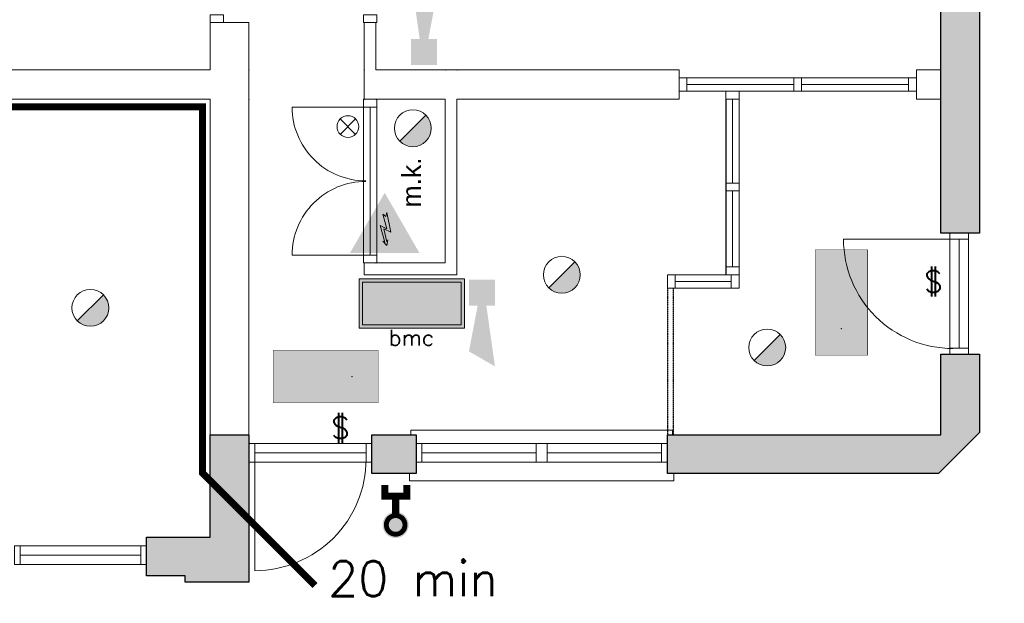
# Model space of a CAD drawing. Header units: millimetres. Extents: x -13022 to 1371524, y -38729 to 632593.
# Tile 43 of 256: x 637969 to 646391, y -11752 to -6760. Entities that reach past the tile are written whole.
import ezdxf

# ---------------------------------------------------------------- set-up
doc = ezdxf.new("R2010")
doc.units = ezdxf.units.MM
doc.header["$LTSCALE"] = 35
doc.set_wipeout_variables(frame=1)
for name, pattern in [('757_02dol04$0$HIDDEN', [0.375, 0.25, -0.125]), ('AI9-LType1', [1.69333, 0.846665, -0.846665]), ('DASHED', [200, 100, -100])]:
    doc.linetypes.add(name, pattern=pattern)
for name, color, linetype in [('A LIJN 7', 7, 'Continuous'), ('LAYER102', 1, 'Continuous'), ('LAYER111', 7, 'Continuous'), ('LAYER28', 7, 'Continuous'), ('LAYER30', 7, 'Continuous'), ('LAYER31', 7, 'Continuous')]:
    doc.layers.add(name, color=color, linetype=linetype)
for name, color, linetype, lineweight in [('A OPMER', 10, 'Continuous', 50), ('Al65----_beveiliging-inst', 92, 'Continuous', 9), ('B95 tekst', 7, 'Continuous', 25), ('brandveiligheid voorzieningen', 10, 'Continuous', 9)]:
    doc.layers.add(name, color=color, linetype=linetype, lineweight=lineweight)
doc.styles.add('Algemeen', font='simplex.shx', dxfattribs={"height": 2.5})
doc.styles.add('Arial', font='simplex.shx')
doc.styles.get("Standard").update_dxf_attribs({"font": 'simplex.shx'})
doc.dimstyles.new('~R----C~', dxfattribs={"dimtxt": 162, "dimasz": 180, "dimexe": 0.18, "dimexo": 0.0625, "dimgap": 16.2, "dimtad": 1, "dimdec": 0, "dimzin": 0, "dimdsep": 46, "dimtxsty": 'Standard', "dimcen": 0.09, "dimse1": 1, "dimse2": 1, "dimclrd": 7, "dimadec": 0, "dimazin": 0, "dimtfac": 1, "dimtdec": 4, "dimtmove": 0, "dimatfit": 3, "dimfxl": 1, "dimtolj": 1, "dimtzin": 0, "dimlwd": 13, "dimarcsym": 0})

# ---------------------------------------------------------------- blocks, each defined once
blk = doc.blocks.new('*D159')
at = {"layer": 'Defpoints', "color": 0, "linetype": 'Continuous', "transparency": 16777216}
for p in [(643563.9, -10640.9), (650942.9, -10640.9), (639928.9, -11570.9)]:
    blk.add_point(p, dxfattribs=at)
at = {"layer": 'LAYER102', "color": 7, "linetype": 'Continuous', "lineweight": 13, "transparency": 16777216}
blk.add_line((650942.9, -11390.9), (650942.9, -10820.9), dxfattribs=at)
at = {"layer": 'LAYER102', "color": 7, "linetype": 'Continuous', "transparency": 16777216}
for points in [[(650912.9, -10820.9), (650972.9, -10820.9), (650942.9, -10640.9)], [(650912.9, -11390.9), (650972.9, -11390.9), (650942.9, -11570.9)]]:
    blk.add_solid(points, dxfattribs=at)
at = {"layer": 'LAYER102', "color": 0, "linetype": 'Continuous', "lineweight": 0, "transparency": 16777216, "insert": (650845.7, -11105.9), "char_height": 162, "attachment_point": 5, "rotation": 90}
blk.add_mtext('\\A1;930', dxfattribs=at)
blk = doc.blocks.new('*D160')
at = {"layer": 'Defpoints', "color": 0, "linetype": 'Continuous', "transparency": 16777216}
for p in [(644377.9, -3480.9), (650942.9, -3480.9), (643563.9, -10640.9)]:
    blk.add_point(p, dxfattribs=at)
at = {"layer": 'LAYER102', "color": 7, "linetype": 'Continuous', "lineweight": 13, "transparency": 16777216}
blk.add_line((650942.9, -10460.9), (650942.9, -3660.9), dxfattribs=at)
at = {"layer": 'LAYER102', "color": 7, "linetype": 'Continuous', "transparency": 16777216}
for points in [[(650912.9, -3660.9), (650972.9, -3660.9), (650942.9, -3480.9)], [(650912.9, -10460.9), (650972.9, -10460.9), (650942.9, -10640.9)]]:
    blk.add_solid(points, dxfattribs=at)
at = {"layer": 'LAYER102', "color": 0, "linetype": 'Continuous', "lineweight": 0, "transparency": 16777216, "insert": (650845.7, -7060.9), "char_height": 162, "attachment_point": 5, "rotation": 90}
blk.add_mtext('\\A1;7160', dxfattribs=at)
blk = doc.blocks.new('Brandmeldcentrale')
at = {"layer": 'Al65----_beveiliging-inst', "true_color": 0x000000}
h = blk.add_hatch(color=18, dxfattribs=at)
h.paths.add_polyline_path([(-3.25, -2.53), (10.25, -2.53), (10.25, 3), (-3.25, 3)], flags=16)
h.paths.add_polyline_path([(-3.53, -2.81), (10.53, -2.81), (10.53, 3.28), (-3.53, 3.28)])
at = {"layer": 'Al65----_beveiliging-inst', "color": 7, "true_color": 0xffffff}
blk.add_lwpolyline([(-4, -3.28), (11, -3.28), (11, 3.75), (-4, 3.75)], close=True, dxfattribs=at)
at = {"layer": 'Al65----_beveiliging-inst', "color": 255}
blk.add_lwpolyline([(-3.53, -2.81), (10.53, -2.81), (10.53, 3.28), (-3.53, 3.28)], close=True, dxfattribs=at)
at = {"layer": 'Al65----_beveiliging-inst', "color": 7, "true_color": 0xffffff}
blk.add_solid([(-4, -3.28), (11, -3.28), (-4, 3.75), (11, 3.75)], dxfattribs=at)
at = {"layer": 'Al65----_beveiliging-inst', "color": 10}
blk.add_solid([(-3.53, -2.81), (10.53, -2.81), (10.53, 3.28)], dxfattribs=at)
at = {"layer": 'Al65----_beveiliging-inst', "color": 2, "style": 'Arial'}
blk.add_text('bmc', height=2.25, dxfattribs=at).set_placement((0.2, -5.79))
blk = doc.blocks.new('Vluchtrichting rechtdoor of naar beneden')
at = {"layer": 'Al65----_beveiliging-inst', "linetype": 'Continuous', "true_color": 0xffffff}
h = blk.add_hatch(color=7, dxfattribs=at)
edge = h.paths.add_edge_path()
edge.add_arc((-2.1449, 5.962), 0.7575, 92.128042, 178.185477)
edge.add_arc((-2.1628, 5.9872), 0.7392, 180.090101, 191.562583)
edge.add_line((-2.887, 5.839), (-4.652, 5.839))
edge.add_line((-4.652, 5.839), (-5.698, 4.787))
edge.add_line((-5.698, 4.787), (-5.285, 4.372))
edge.add_line((-5.285, 4.372), (-4.41, 5.253))
edge.add_line((-4.41, 5.253), (-3.544, 5.253))
edge.add_line((-3.544, 5.253), (-5.527, 3.346))
edge.add_line((-5.527, 3.346), (-6.694, 3.346))
edge.add_line((-6.694, 3.346), (-6.694, 2.613))
edge.add_line((-6.694, 2.613), (-4.496, 2.613))
edge.add_line((-4.496, 2.613), (-4.136, 2.974))
edge.add_line((-4.136, 2.974), (-3.193, 2.026))
edge.add_line((-3.193, 2.026), (-3.193, 0.852))
edge.add_line((-3.193, 0.852), (-2.464, 0.852))
edge.add_line((-2.464, 0.852), (-2.464, 2.33))
edge.add_line((-2.464, 2.33), (-3.621, 3.493))
edge.add_line((-3.621, 3.493), (-3.192, 3.923))
edge.add_line((-3.192, 3.923), (-2.428, 3.154))
edge.add_line((-2.428, 3.154), (-2.033, 3.552))
edge.add_line((-2.033, 3.552), (-2.797, 4.321))
edge.add_line((-2.797, 4.321), (-2.317, 4.803))
edge.add_line((-2.317, 4.803), (-2.317, 5.267))
edge.add_line((-2.317, 5.267), (-2.173, 5.253))
edge.add_arc((-2.2013, 6.0112), 0.7587, 272.13837, 358.096609)
edge.add_arc((-2.2036, 5.9585), 0.7611, 2.072152, 87.692869)
for points in [[(1.1805, 2.889), (1.1805, 5.804), (0.5775, 5.804), (0.5775, 2.889), (-0.571, 2.889), (0.879, 1.421), (2.334, 2.889)], [(3.808, 1.106), (6.433, 1.106), (6.433, 6.344), (3.808, 6.344)]]:
    blk.add_hatch(color=7, dxfattribs=at).paths.add_polyline_path(points)
at = {"layer": 'Al65----_beveiliging-inst', "color": 7, "true_color": 0xffffff, "const_width": 0.05}
blk.add_lwpolyline([(-7.5, 0), (7.5, 0), (7.5, 7.5), (-7.5, 7.5)], close=True, dxfattribs=at)
at = {"layer": 'Al65----_beveiliging-inst', "color": 255}
blk.add_point((3.75, 3.75), dxfattribs=at)
at = {"layer": 'Al65----_beveiliging-inst', "color": 7, "true_color": 0xffffff}
blk.add_solid([(-7.5, 0), (7.5, 0), (-7.5, 7.5), (7.5, 7.5)], dxfattribs=at)
at = {"layer": 'Al65----_beveiliging-inst', "color": 92}
blk.add_solid([(-7.25, 0.25), (7.25, 0.25), (-7.25, 7.25), (7.25, 7.25)], dxfattribs=at)
blk = doc.blocks.new('Panieksluiting')
at = {"layer": 'brandveiligheid voorzieningen', "lineweight": 0, "style": 'Algemeen'}
blk.add_text('$', height=3.09, dxfattribs=at).set_placement((158.43, -91.61))
blk = doc.blocks.new('Droge blusleiding')
at = {"layer": 'Al65----_beveiliging-inst', "true_color": 0xffffff}
h = blk.add_hatch(color=7, dxfattribs=at)
edge = h.paths.add_edge_path()
edge.add_arc((0, 0), 1.87, 180, 360)
edge.add_arc((0, 0), 1.87, 0, 180)
at = {"layer": 'Al65----_beveiliging-inst', "color": 10, "const_width": 0.7}
blk.add_lwpolyline([(-1.33, 0, 1), (1.33, 0, 1)], format="xyb", close=True, dxfattribs=at)
at = {"layer": 'Al65----_beveiliging-inst', "color": 7, "true_color": 0xffffff, "const_width": 1, "elevation": 1}
for points in [[(5.71, 1.55), (4.11, 1.55), (4.11, -1.57), (5.71, -1.57)], [(1.33, 0), (4.11, 0)]]:
    blk.add_lwpolyline(points, dxfattribs=at)
at = {"layer": 'Al65----_beveiliging-inst', "color": 10, "linetype": 'Continuous', "const_width": 0.7, "elevation": 1}
for points in [[(5.71, 1.55), (4.11, 1.55), (4.11, -1.57), (5.71, -1.57)], [(1.33, 0), (4.11, 0)]]:
    blk.add_lwpolyline(points, dxfattribs=at)
blk = doc.blocks.new('Elektrische spanning')
at = {"layer": 'Al65----_beveiliging-inst'}
blk.add_hatch(color=50, dxfattribs=at).paths.add_polyline_path([(-4.38, 1.05), (4.38, 1.05), (0, 8.64)])
at = {"layer": 'brandveiligheid voorzieningen'}
h = blk.add_hatch(color=256, dxfattribs=at)
h.paths.add_polyline_path([(0, 10.74), (-6.2, 0), (6.2, 0)])
h.paths.add_polyline_path([(4.38, 1.05), (-4.38, 1.05), (0, 8.64)], flags=16)
blk.add_hatch(color=256, dxfattribs=at).paths.add_polyline_path([(0.39, 7.21), (0.22, 6.52), (-0.31, 6.91), (0.39, 4.34), (-0.84, 4.9), (0.02, 1.93), (-0.31, 2.1), (0.35, 1.35), (0.55, 2.33), (0.35, 2.02), (-0.17, 4.3), (1.1, 3.72)])
blk.add_lwpolyline([(0.39, 7.21), (0.22, 6.52), (-0.31, 6.91), (0.39, 4.34), (-0.84, 4.9), (0.02, 1.93), (-0.31, 2.1), (0.35, 1.35), (0.55, 2.33), (0.35, 2.02), (-0.17, 4.3), (1.1, 3.72), (0.39, 7.21)], close=True, dxfattribs=at)
blk = doc.blocks.new('Brandmelder')
at = {"layer": 'brandveiligheid voorzieningen'}
blk.add_hatch(color=256, dxfattribs=at).paths.add_polyline_path([(76.62, -89.8, 0.198912), (75.85, -87.94), (72.13, -91.66, 0.668179)])
blk.add_line((72.13, -91.66), (75.85, -87.94), dxfattribs=at)
blk.add_circle((73.99, -89.8), 2.63, dxfattribs=at)
blk = doc.blocks.new('Signaalgever (akoestisch)')
at = {"layer": 'Al65----_beveiliging-inst', "color": 10, "linetype": 'Continuous'}
for points in [[(3.71, 0), (3.71, 3.71), (0, 0), (0, 3.71)], [(10.23, 0), (12.38, 3.71), (3.71, 1.24), (3.71, 2.48)]]:
    blk.add_solid(points, dxfattribs=at)
blk = doc.blocks.new('Nevenindicator')
at = {"layer": 'Al65----_beveiliging-inst', "color": 92, "ltscale": 0.7}
for p, q in [((159.19, -81.94), (161.37, -79.75)), ((159.19, -79.75), (161.37, -81.94))]:
    blk.add_line(p, q, dxfattribs=at)
blk.add_circle((160.28, -80.84), 1.55, dxfattribs=at)

msp = doc.modelspace()

# ---------------------------------------------------------------- hatches: boundary and pattern name
at = {"layer": 'LAYER111', "linetype": 'Continuous', "lineweight": 5}
for points in [[(645848.891, -9620.945), (646178.891, -9620.945), (646178.891, -10290.945), (645848.891, -10290.945)], [(641358.891, -10310.945), (641358.891, -10640.945), (640981.891, -10640.945), (640981.891, -10310.945)], [(645828.891, -10310.945), (645828.891, -10640.945), (643508.891, -10640.945), (643508.891, -10310.945)], [(645848.891, -10290.945), (646178.891, -10290.945), (645828.891, -10640.945), (645828.891, -10310.945), (645848.891, -10310.945)], [(639053.891, -11515.938), (639053.891, -11185.938), (639383.891, -11185.938), (639383.891, -11515.938)], [(639383.891, -11570.945), (639383.891, -11185.938), (639928.891, -11185.938), (639928.891, -11570.945)]]:
    msp.add_hatch(color=254, dxfattribs=at).paths.add_polyline_path(points, flags=0)

# ---------------------------------------------------------------- linework, layer by layer
at = {"layer": 'A LIJN 7', "ltscale": 0.1}
msp.add_line((644008.891, -7439.945), (644008.891, -8940.945), dxfattribs=at)
at = {"layer": 'A LIJN 7', "linetype": '757_02dol04$0$HIDDEN', "ltscale": 0.1}
for p, q in [((643508.891, -9054.945), (643508.891, -10310.945)), ((643558.891, -9054.945), (643558.891, -10310.945))]:
    msp.add_line(p, q, dxfattribs=at)
at = {"layer": 'LAYER102', "color": 7, "linetype": 'Continuous', "lineweight": 18}
for points in [[(644115.891, -7371.945), (644015.891, -7371.945)], [(644015.891, -8940.945), (644065.891, -8940.945), (644115.891, -8940.945)], [(644122.891, -8947.945), (644122.891, -8997.945), (644122.891, -9047.945)]]:
    msp.add_lwpolyline(points, dxfattribs=at)
at = {"layer": 'LAYER102', "color": 7, "linetype": 'DASHED', "lineweight": 18}
for points in [[(644115.891, -7371.945), (644015.891, -7371.945)], [(644015.891, -8940.945), (644065.891, -8940.945), (644115.891, -8940.945)], [(644122.891, -8947.945), (644122.891, -8997.945), (644122.891, -9047.945)]]:
    msp.add_lwpolyline(points, dxfattribs=at)
at = {"layer": 'LAYER28', "color": 7, "linetype": 'Continuous', "lineweight": 25}
for points in [[(645848.891, -10290.945), (645848.891, -9620.945)], [(645848.891, -9620.945), (646178.891, -9620.945)], [(646178.891, -9620.945), (646178.891, -10290.945)], [(643508.891, -10310.945), (645828.891, -10310.945)], [(643508.891, -10640.945), (643508.891, -10310.945)], [(646178.891, -10290.945), (645828.891, -10640.945)], [(645828.891, -10310.945), (645848.891, -10310.945), (645848.891, -10290.945)], [(639928.891, -10640.945), (639928.891, -11185.938)], [(645828.891, -10640.945), (643508.891, -10640.945)], [(639053.891, -11185.938), (639383.891, -11185.938)], [(639053.891, -11515.938), (639053.891, -11185.938)], [(639928.891, -11185.938), (639928.891, -11570.945), (639383.891, -11570.945), (639383.891, -11516.797)], [(639383.891, -11185.938), (639598.891, -11185.938)], [(639383.891, -11515.938), (639053.891, -11515.938)]]:
    msp.add_lwpolyline(points, dxfattribs=at)
at = {"layer": 'LAYER28', "color": 7, "linetype": 'Continuous', "lineweight": 18}
for points in [[(643553.891, -10310.945), (643553.891, -10270.953), (641313.891, -10270.953), (641313.891, -10310.945)], [(641303.891, -10640.945), (641303.891, -10705.945), (643563.891, -10705.945), (643563.891, -10640.945)]]:
    msp.add_lwpolyline(points, dxfattribs=at)
at = {"layer": 'LAYER28', "color": 7, "linetype": 'DASHED', "lineweight": 18}
for points in [[(643553.891, -10310.945), (643553.891, -10270.953), (641313.891, -10270.953), (641313.891, -10310.945)], [(641303.891, -10640.945), (641303.891, -10705.945), (643563.891, -10705.945), (643563.891, -10640.945)]]:
    msp.add_lwpolyline(points, dxfattribs=at)
at = {"layer": 'LAYER28', "color": 7, "linetype": 'Continuous', "lineweight": 25}
msp.add_lwpolyline([(641358.891, -10310.945), (641358.891, -10640.945), (640981.891, -10640.945), (640981.891, -10310.945)], close=True, dxfattribs=at)
at = {"layer": 'LAYER28', "color": 7, "linetype": 'Continuous', "lineweight": 0}
msp.add_point((639928.891, -10640.945), dxfattribs=at)
at = {"layer": 'LAYER30', "color": 7, "linetype": 'Continuous', "lineweight": 18}
for points in [[(643675.891, -7257.945), (644590.391, -7257.945)], [(643675.891, -7314.945), (644590.391, -7314.945)], [(645571.891, -7257.945), (644657.391, -7257.945)], [(645571.891, -7314.945), (644657.391, -7314.945)], [(643675.891, -7371.945), (644590.391, -7371.945)], [(645571.891, -7371.945), (644657.391, -7371.945)], [(644008.891, -8156.945), (644008.891, -7438.945)], [(644065.891, -8156.945), (644065.891, -7438.945)], [(644122.891, -8156.945), (644122.891, -7438.945)], [(640908.891, -8773.945), (640908.891, -7506.945)], [(640965.891, -8773.945), (640965.891, -7506.945)], [(641022.891, -8773.945), (641022.891, -7506.945)], [(644008.891, -8873.945), (644008.891, -8222.945)], [(644065.891, -8873.945), (644065.891, -8222.945)], [(644122.891, -8873.945), (644122.891, -8222.945)], [(645923.891, -9570.945), (645923.891, -8636.945)], [(646003.891, -9570.945), (646003.891, -8636.945)], [(646083.891, -9570.945), (646083.891, -8636.945)], [(644055.891, -8940.945), (643574.891, -8940.945)], [(644055.891, -8997.945), (643574.891, -8997.945)], [(644055.891, -9054.945), (643574.891, -9054.945)], [(639978.891, -10385.945), (640931.891, -10385.945)], [(641408.891, -10385.946), (642386.391, -10385.956)], [(642481.391, -10385.957), (643458.891, -10385.966)], [(639978.891, -10465.945), (640931.891, -10465.945)], [(641408.891, -10465.946), (642386.391, -10465.956)], [(642481.391, -10465.957), (643458.891, -10465.966)], [(639978.891, -10545.945), (640931.891, -10545.945)], [(641408.891, -10545.946), (642386.391, -10545.956)], [(642481.391, -10545.957), (643458.891, -10545.966)], [(637972.891, -11260.938), (639003.891, -11260.938)], [(637972.891, -11340.938), (639003.891, -11340.938)], [(637972.891, -11420.938), (639003.891, -11420.938)]]:
    msp.add_lwpolyline(points, dxfattribs=at)
for points in [[(644590.391, -7257.945), (644657.391, -7257.945), (644657.391, -7371.945), (644590.391, -7371.945)], [(644657.391, -7371.945), (644590.391, -7371.945), (644590.391, -7257.945), (644657.391, -7257.945)], [(644008.891, -7438.945), (644008.891, -7371.945), (644122.891, -7371.945), (644122.891, -7438.945)], [(644008.891, -8223.945), (644008.891, -8156.945), (644122.891, -8156.945), (644122.891, -8223.945)], [(645923.891, -8636.945), (645923.891, -8586.945), (646083.891, -8586.945), (646083.891, -8636.945)], [(644008.891, -8940.945), (644008.891, -8873.945), (644122.891, -8873.945), (644122.891, -8940.945)], [(643575.891, -8940.945), (643508.891, -8940.945), (643508.891, -9054.945), (643575.891, -9054.945)], [(644122.891, -8940.945), (644055.891, -8940.945), (644055.891, -9054.945), (644122.891, -9054.945)], [(645923.891, -9620.945), (645923.891, -9570.945), (646083.891, -9570.945), (646083.891, -9620.945)], [(639928.891, -10385.945), (639978.891, -10385.945), (639978.891, -10545.945), (639928.891, -10545.945)], [(640931.891, -10385.945), (640981.891, -10385.945), (640981.891, -10545.945), (640931.891, -10545.945)], [(641358.891, -10385.945), (641408.891, -10385.946), (641408.891, -10545.946), (641358.891, -10545.945)], [(642386.391, -10385.956), (642481.391, -10385.957), (642481.391, -10545.957), (642386.391, -10545.956)], [(643458.891, -10385.966), (643508.891, -10385.967), (643508.891, -10545.967), (643458.891, -10545.966)], [(637922.891, -11260.938), (637972.891, -11260.938), (637972.891, -11420.938), (637922.891, -11420.938)], [(639003.891, -11260.938), (639053.891, -11260.938), (639053.891, -11420.938), (639003.891, -11420.938)]]:
    msp.add_lwpolyline(points, close=True, dxfattribs=at)
at = {"layer": 'LAYER31', "color": 7, "linetype": 'Continuous', "lineweight": 18}
for points in [[(640929.906, -7506.945), (640298.688, -7506.945, 0.41421361), (640929.906, -8138.164)], [(640929.906, -8773.945), (640298.688, -8773.945, -0.41421361), (640929.906, -8142.726)], [(645950.563, -8636.945), (645015.156, -8636.945, 0.41421361), (645950.563, -9572.36)], [(639978.891, -10520.266), (639978.891, -11473.266, 0.41421361), (640931.891, -10520.266)]]:
    msp.add_lwpolyline(points, format="xyb", dxfattribs=at)

# ---------------------------------------------------------------- block references
at = {"ltscale": 0.1, "xscale": 60, "yscale": 60, "zscale": 60}
for p, rotation in [((641538.879, -7146.083), 89.99999999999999), ((641811.59, -8983.179), 270)]:
    msp.add_blockref('Signaalgever (akoestisch)', p, dxfattribs=dict(at, rotation=rotation))
at = {"ltscale": 0.1, "xscale": 48, "yscale": 48, "zscale": 48}
msp.add_blockref('Elektrische spanning', (641091.122, -8756.06), dxfattribs=at)
at = {"layer": 'A OPMER', "ltscale": 0.1, "xscale": 60, "yscale": 60, "zscale": 60, "rotation": 270}
msp.add_blockref('Vluchtrichting rechtdoor of naar beneden', (644772.116, -9178.413), dxfattribs=at)
at = {"layer": 'A OPMER', "ltscale": 0.1, "xscale": 60, "yscale": 60, "zscale": 60}
msp.add_blockref('Vluchtrichting rechtdoor of naar beneden', (640585.8, -10037.598), dxfattribs=at)
at = {"layer": 'Al65----_beveiliging-inst', "xscale": 60, "yscale": 60, "zscale": 60}
for name, p in [('Brandmelder', (636892.385, -2300.495)), ('Nevenindicator', (631159.624, -2824.022)), ('Brandmelder', (638166.295, -3553.792)), ('Panieksluiting', (636198.684, -3596.055)), ('Brandmelder', (634133.751, -3836.825)), ('Brandmelder', (639923.605, -4176.146)), ('Panieksluiting', (631126.75, -4847.164))]:
    msp.add_blockref(name, p, dxfattribs=at)
at = {"layer": 'Al65----_beveiliging-inst', "xscale": 60, "yscale": 60, "zscale": 60, "rotation": 90}
msp.add_blockref('Droge blusleiding', (641184.75, -11081.77), dxfattribs=at)

# ---------------------------------------------------------------- texts
at = {"layer": 'B95 tekst', "style": 'Algemeen'}
msp.add_text('20 min', height=300, dxfattribs=at).set_placement((640607.224, -11691.519))
at = {"layer": 'LAYER102', "color": 7, "linetype": 'Continuous', "lineweight": 0, "insert": (641400.885, -8365.634), "char_height": 162, "attachment_point": 7, "rotation": 90, "line_spacing_factor": 1.333333}
msp.add_mtext('{\\fArial|b0|i0|c0|p34;m.k.}', dxfattribs=at)
at = {"layer": 'LAYER102', "color": 7, "linetype": 'Continuous', "lineweight": 0, "insert": (690995.445, -12196.123), "char_height": 162, "attachment_point": 7, "line_spacing_factor": 1.333333}
msp.add_mtext('\\pi-560.37;{\\fArial|b0|i0|c0|p34;lift machine \\P\\pi-302.34;ruimte \\P\\pi-335.22;3,5 m2}', dxfattribs=at)

# ---------------------------------------------------------------- dimensions: what is measured, and where the dimension line sits
at = {"layer": 'LAYER102', "color": 7, "linetype": 'Continuous', "lineweight": 0}
dim = msp.add_linear_dim(base=(650942.891, -10640.945), p1=(639928.891, -11570.945), p2=(643563.891, -10640.945), angle=90, dimstyle='~R----C~', dxfattribs=at)
dim.commit()
dim.dimension.update_dxf_attribs({"geometry": '*D159', "text_midpoint": (650845.691, -11105.945)})

# ---------------------------------------------------------------- wipeouts: each hides what was drawn before it
at = {"linetype": 'Continuous', "lineweight": 0}
for points in [[(641015.891, -7189.945), (640965.891, -7314.945), (640915.891, -7189.945), (640915.891, -6784.758), (640965.891, -6784.758), (641015.891, -6784.758)], [(637482.891, -7439.945), (637427.891, -7314.945), (637482.891, -7189.945), (639598.891, -7189.945), (639763.891, -7314.945), (639598.891, -7439.945)], [(641708.891, -7439.945), (641658.891, -7314.945), (641708.891, -7189.945), (643608.891, -7189.945), (643608.891, -7314.945), (643608.891, -7439.945)], [(645638.891, -7439.945), (645638.891, -7189.945), (645848.891, -7189.945), (645848.891, -7439.945)], [(640915.891, -8940.945), (641015.891, -8840.945), (641608.891, -8840.945), (641708.891, -8940.945)]]:
    msp.add_wipeout(points, dxfattribs=at).dxf.layer = 'LAYER111'

# ---------------------------------------------------------------- next in the draw order: hatches: boundary and pattern name
at = {"layer": 'LAYER111', "linetype": 'Continuous', "lineweight": 5}
msp.add_hatch(color=254, dxfattribs=at).paths.add_polyline_path([(645848.891, -6432.945), (646178.891, -6432.945), (646178.891, -8586.945), (645848.891, -8586.945)], flags=0)

# ---------------------------------------------------------------- next in the draw order: linework, layer by layer
at = {"layer": 'LAYER102', "color": 7, "linetype": 'Continuous', "lineweight": 18}
for points in [[(640915.891, -7189.945), (640915.891, -6784.758)], [(640915.891, -6784.758), (640965.891, -6784.758), (641015.891, -6784.758)], [(641015.891, -6784.758), (641015.891, -7189.945)], [(637482.891, -7189.945), (639598.891, -7189.945)], [(641708.891, -7189.945), (643608.891, -7189.945)], [(643608.891, -7189.945), (643608.891, -7314.945), (643608.891, -7439.945)], [(639598.891, -7439.945), (637482.891, -7439.945)], [(643608.891, -7439.945), (641708.891, -7439.945)], [(641015.891, -8840.945), (641608.891, -8840.945)], [(641708.891, -8940.945), (640915.891, -8940.945)]]:
    msp.add_lwpolyline(points, dxfattribs=at)
at = {"layer": 'LAYER102', "color": 7, "linetype": 'DASHED', "lineweight": 18}
for points in [[(640915.891, -6784.758), (640965.891, -6784.758), (641015.891, -6784.758)], [(643608.891, -7189.945), (643608.891, -7314.945), (643608.891, -7439.945)]]:
    msp.add_lwpolyline(points, dxfattribs=at)
at = {"layer": 'LAYER102', "color": 7, "linetype": 'Continuous', "lineweight": 18}
msp.add_lwpolyline([(645638.891, -7439.945), (645638.891, -7189.945), (645848.891, -7189.945), (645848.891, -7439.945)], close=True, dxfattribs=at)
at = {"layer": 'LAYER102', "color": 7, "linetype": 'DASHED', "lineweight": 18}
msp.add_lwpolyline([(645638.891, -7439.945), (645638.891, -7189.945), (645848.891, -7189.945), (645848.891, -7439.945)], close=True, dxfattribs=at)
at = {"layer": 'LAYER28', "color": 7, "linetype": 'Continuous', "lineweight": 25}
msp.add_lwpolyline([(645848.891, -6432.945), (646178.891, -6432.945), (646178.891, -8586.945), (645848.891, -8586.945)], close=True, dxfattribs=at)
at = {"layer": 'LAYER30', "color": 7, "linetype": 'Continuous', "lineweight": 18}
for points in [[(640908.891, -6784.758), (640908.891, -6717.758), (641022.891, -6717.758), (641022.891, -6784.758)], [(643608.891, -7257.945), (643675.891, -7257.945), (643675.891, -7371.945), (643608.891, -7371.945)], [(645638.891, -7371.945), (645571.891, -7371.945), (645571.891, -7257.945), (645638.891, -7257.945)]]:
    msp.add_lwpolyline(points, close=True, dxfattribs=at)

# ---------------------------------------------------------------- next in the draw order: dimensions: what is measured, and where the dimension line sits
at = {"layer": 'LAYER102', "color": 7, "linetype": 'Continuous', "lineweight": 0}
dim = msp.add_linear_dim(base=(650942.891, -3480.947), p1=(643563.891, -10640.945), p2=(644377.891, -3480.947), angle=90, dimstyle='~R----C~', dxfattribs=at)
dim.commit()
dim.dimension.update_dxf_attribs({"geometry": '*D160', "text_midpoint": (650845.691, -7060.946)})

# ---------------------------------------------------------------- next in the draw order: wipeouts: each hides what was drawn before it
at = {"linetype": 'Continuous', "lineweight": 0}
for points in [[(639598.891, -6784.758), (639763.891, -6784.758), (639928.891, -6784.758), (639928.891, -7189.945), (639763.891, -7314.945), (639598.891, -7189.945)], [(641708.891, -8940.945), (641658.891, -8890.945), (641608.891, -8840.945), (641608.891, -7439.945), (641658.891, -7314.945), (641708.891, -7439.945)], [(640915.891, -8840.945), (641015.891, -8840.945), (641015.891, -8840.945), (640915.891, -8940.945)]]:
    msp.add_wipeout(points, dxfattribs=at).dxf.layer = 'LAYER111'

# ---------------------------------------------------------------- next in the draw order: linework, layer by layer
at = {"layer": 'LAYER102', "color": 7, "linetype": 'Continuous', "lineweight": 18}
for points in [[(639598.891, -7189.945), (639598.891, -6784.758)], [(639598.891, -6784.758), (639763.891, -6784.758), (639928.891, -6784.758)], [(639928.891, -6784.758), (639928.891, -7189.945)], [(641608.891, -8840.945), (641608.891, -7439.945)], [(641708.891, -7439.945), (641708.891, -8940.945)], [(640915.891, -8940.945), (640915.891, -8840.945)], [(640915.891, -8840.945), (641015.891, -8840.945)]]:
    msp.add_lwpolyline(points, dxfattribs=at)
at = {"layer": 'LAYER102', "color": 7, "linetype": 'DASHED', "lineweight": 18}
for points in [[(639598.891, -7189.945), (639598.891, -6784.758)], [(639598.891, -6784.758), (639763.891, -6784.758), (639928.891, -6784.758)], [(637482.891, -7189.945), (639598.891, -7189.945)], [(643608.891, -7439.945), (641708.891, -7439.945)], [(641708.891, -7439.945), (641708.891, -8940.945)], [(640915.891, -8940.945), (640915.891, -8840.945)], [(640915.891, -8840.945), (641015.891, -8840.945)], [(641015.891, -8840.945), (641608.891, -8840.945)], [(641708.891, -8940.945), (640915.891, -8940.945)]]:
    msp.add_lwpolyline(points, dxfattribs=at)
at = {"layer": 'LAYER102', "color": 7, "linetype": 'Continuous', "lineweight": 0}
msp.add_point((641015.891, -8840.945), dxfattribs=at)
msp.add_point((641015.891, -8840.945), dxfattribs=at)
at = {"layer": 'LAYER30', "color": 7, "linetype": 'Continuous', "lineweight": 18}
for points in [[(639598.891, -6784.758), (639598.891, -6717.758), (639712.891, -6717.758), (639712.891, -6784.758)], [(640908.891, -8840.945), (640908.891, -8773.945), (641022.891, -8773.945), (641022.891, -8840.945)]]:
    msp.add_lwpolyline(points, close=True, dxfattribs=at)

# ---------------------------------------------------------------- next in the draw order: block references
at = {"layer": 'Al65----_beveiliging-inst', "xscale": 60, "yscale": 60, "zscale": 60}
msp.add_blockref('Brandmeldcentrale', (641113.9, -9200.444), dxfattribs=at)

# ---------------------------------------------------------------- next in the draw order: wipeouts: each hides what was drawn before it
at = {"linetype": 'Continuous', "lineweight": 0}
msp.add_wipeout([(641708.891, -7189.945), (641658.891, -7314.945), (641608.891, -7189.945), (641608.891, -7189.945), (641658.891, -7189.945)], dxfattribs=at).dxf.layer = 'LAYER111'

# ---------------------------------------------------------------- next in the draw order: linework, layer by layer
at = {"layer": 'LAYER102', "color": 7, "linetype": 'Continuous', "lineweight": 18}
msp.add_lwpolyline([(641608.891, -7189.945), (641658.891, -7189.945), (641708.891, -7189.945)], dxfattribs=at)
at = {"layer": 'LAYER102', "color": 7, "linetype": 'DASHED', "lineweight": 18}
msp.add_lwpolyline([(641708.891, -7189.945), (643608.891, -7189.945)], dxfattribs=at)
at = {"layer": 'LAYER102', "color": 7, "linetype": 'Continuous', "lineweight": 0}
for p in [(641608.891, -7189.945), (641708.891, -7189.945), (641708.891, -7189.945)]:
    msp.add_point(p, dxfattribs=at)

# ---------------------------------------------------------------- next in the draw order: wipeouts: each hides what was drawn before it
at = {"linetype": 'Continuous', "lineweight": 0}
msp.add_wipeout([(639928.891, -7439.945), (639763.891, -7314.945), (639928.891, -7189.945), (639928.891, -7189.945), (639928.891, -7314.945)], dxfattribs=at).dxf.layer = 'LAYER111'

# ---------------------------------------------------------------- next in the draw order: linework, layer by layer
at = {"layer": 'LAYER102', "color": 7, "linetype": 'DASHED', "lineweight": 18}
msp.add_lwpolyline([(639928.891, -6784.758), (639928.891, -7189.945)], dxfattribs=at)
at = {"layer": 'LAYER102', "color": 7, "linetype": 'Continuous', "lineweight": 18}
msp.add_lwpolyline([(639928.891, -7189.945), (639928.891, -7314.945), (639928.891, -7439.945)], dxfattribs=at)
at = {"layer": 'LAYER102', "color": 7, "linetype": 'Continuous', "lineweight": 0}
for p in [(639928.891, -7189.945), (639928.891, -7189.945), (639928.891, -7439.945)]:
    msp.add_point(p, dxfattribs=at)

# ---------------------------------------------------------------- next in the draw order: wipeouts: each hides what was drawn before it
at = {"linetype": 'Continuous', "lineweight": 0}
msp.add_wipeout([(641608.891, -7189.945), (641658.891, -7314.945), (641608.891, -7439.945), (641015.891, -7439.945), (640965.891, -7314.945), (641015.891, -7189.945)], dxfattribs=at).dxf.layer = 'LAYER111'

# ---------------------------------------------------------------- next in the draw order: linework, layer by layer
at = {"layer": 'LAYER102', "color": 7, "linetype": 'DASHED', "lineweight": 18}
for points in [[(641015.891, -6784.758), (641015.891, -7189.945)], [(641015.891, -7189.945), (641608.891, -7189.945)], [(641608.891, -7189.945), (641658.891, -7189.945), (641708.891, -7189.945)], [(641608.891, -8840.945), (641608.891, -7439.945)]]:
    msp.add_lwpolyline(points, dxfattribs=at)
at = {"layer": 'LAYER102', "color": 7, "linetype": 'Continuous', "lineweight": 18}
for points in [[(641015.891, -7189.945), (641608.891, -7189.945)], [(641608.891, -7439.945), (641015.891, -7439.945)]]:
    msp.add_lwpolyline(points, dxfattribs=at)
at = {"layer": 'LAYER102', "color": 7, "linetype": 'Continuous', "lineweight": 0}
msp.add_point((641608.891, -7189.945), dxfattribs=at)

# ---------------------------------------------------------------- next in the draw order: wipeouts: each hides what was drawn before it
at = {"linetype": 'Continuous', "lineweight": 0}
msp.add_wipeout([(639598.891, -7439.945), (639763.891, -7314.945), (639928.891, -7439.945), (639928.891, -10310.945), (639763.891, -10310.945), (639598.891, -10310.945)], dxfattribs=at).dxf.layer = 'LAYER111'

# ---------------------------------------------------------------- next in the draw order: hatches: boundary and pattern name
at = {"layer": 'LAYER111', "linetype": 'Continuous', "lineweight": 5}
for points in [[(639928.891, -10310.945), (639928.891, -10640.945), (639598.891, -10310.945)], [(639598.891, -10310.945), (639928.891, -10640.945), (639928.891, -11185.938), (639598.891, -11185.938)]]:
    msp.add_hatch(color=254, dxfattribs=at).paths.add_polyline_path(points, flags=0)

# ---------------------------------------------------------------- next in the draw order: linework, layer by layer
at = {"layer": 'Al65----_beveiliging-inst', "color": 130, "linetype": 'AI9-LType1', "lineweight": 0, "ltscale": 0.1, "const_width": 60, "flags": 128}
msp.add_lwpolyline([(634987.999, -1078.612), (634987.999, -5309.274), (637284.917, -5309.274), (637284.917, -7504.561), (639531.518, -7504.561), (639531.518, -10637.631), (640494.957, -11601.07)], dxfattribs=at)
at = {"layer": 'LAYER102', "color": 7, "linetype": 'DASHED', "lineweight": 18}
for points in [[(639928.891, -7189.945), (639928.891, -7314.945), (639928.891, -7439.945)], [(639598.891, -7439.945), (637482.891, -7439.945)], [(639598.891, -10310.945), (639598.891, -7439.945)], [(639928.891, -7439.945), (639928.891, -10310.945)], [(639928.891, -10310.945), (639763.891, -10310.945), (639598.891, -10310.945)]]:
    msp.add_lwpolyline(points, dxfattribs=at)
at = {"layer": 'LAYER102', "color": 7, "linetype": 'Continuous', "lineweight": 18}
for points in [[(639598.891, -10310.945), (639598.891, -7439.945)], [(639928.891, -7439.945), (639928.891, -10310.945)], [(639928.891, -10310.945), (639763.891, -10310.945), (639598.891, -10310.945)]]:
    msp.add_lwpolyline(points, dxfattribs=at)
at = {"layer": 'LAYER102', "color": 7, "linetype": 'Continuous', "lineweight": 0}
msp.add_point((639928.891, -7439.945), dxfattribs=at)
at = {"layer": 'LAYER28', "color": 7, "linetype": 'Continuous', "lineweight": 25}
for points in [[(639598.891, -10310.945), (639928.891, -10310.945)], [(639598.891, -11185.938), (639598.891, -10310.945)], [(639928.891, -10310.945), (639928.891, -10640.945)]]:
    msp.add_lwpolyline(points, dxfattribs=at)

# ---------------------------------------------------------------- next in the draw order: texts
at = {"layer": 'LAYER102', "color": 7, "linetype": 'Continuous', "lineweight": 0, "char_height": 162, "attachment_point": 7, "line_spacing_factor": 1.333333}
for s, insert in [('\\pi-742.15;{\\fArial|b0|i0|c0|p34;verkeersruimte\\P\\pi-399.59;25,1 m2}', (712957.672, -8080.911)), ('\\pi-556.84;{\\fArial|b1|i0|c0|p34;\\H1.2346x;museum\\fArial|b0|i0|c0|p34;\\H0.81x;\\P\\pi-925.11;bijeenkomstfunctie \\P\\pi-398.21;94,0 m2}', (728057.667, -10092.935)), ('\\pi-435.69;{\\fArial|b1|i0|c0|p34;\\H1.2346x;opslag\\fArial|b0|i0|c0|p34;\\H0.81x;\\P\\pi-545.13;o.g. functie \\P\\pi-399.6;24,7 m2}', (712613.134, -11143.956))]:
    msp.add_mtext(s, dxfattribs=dict(at, insert=insert))

# ---------------------------------------------------------------- next in the draw order: wipeouts: each hides what was drawn before it
at = {"linetype": 'Continuous', "lineweight": 0}
msp.add_wipeout([(640915.891, -7439.945), (640965.891, -7314.945), (641015.891, -7439.945), (641015.891, -7439.945), (640965.891, -7439.945)], dxfattribs=at).dxf.layer = 'LAYER111'

# ---------------------------------------------------------------- next in the draw order: linework, layer by layer
at = {"layer": 'LAYER102', "color": 7, "linetype": 'Continuous', "lineweight": 18}
msp.add_lwpolyline([(641015.891, -7439.945), (640965.891, -7439.945), (640915.891, -7439.945)], dxfattribs=at)
at = {"layer": 'LAYER102', "color": 7, "linetype": 'DASHED', "lineweight": 18}
msp.add_lwpolyline([(641608.891, -7439.945), (641015.891, -7439.945)], dxfattribs=at)
at = {"layer": 'LAYER102', "color": 7, "linetype": 'Continuous', "lineweight": 0}
for p in [(640915.891, -7439.945), (641015.891, -7439.945), (641015.891, -7439.945)]:
    msp.add_point(p, dxfattribs=at)

# ---------------------------------------------------------------- next in the draw order: wipeouts: each hides what was drawn before it
at = {"linetype": 'Continuous', "lineweight": 0}
msp.add_wipeout([(640915.891, -7189.945), (640965.891, -7314.945), (640915.891, -7439.945), (640915.891, -7439.945), (640915.891, -7314.945)], dxfattribs=at).dxf.layer = 'LAYER111'

# ---------------------------------------------------------------- next in the draw order: linework, layer by layer
at = {"layer": 'LAYER102', "color": 7, "linetype": 'DASHED', "lineweight": 18}
for points in [[(640915.891, -7189.945), (640915.891, -6784.758)], [(640915.891, -7439.945), (640915.891, -7314.945), (640915.891, -7189.945)], [(641015.891, -7439.945), (640965.891, -7439.945), (640915.891, -7439.945)]]:
    msp.add_lwpolyline(points, dxfattribs=at)
at = {"layer": 'LAYER102', "color": 7, "linetype": 'Continuous', "lineweight": 18}
msp.add_lwpolyline([(640915.891, -7439.945), (640915.891, -7314.945), (640915.891, -7189.945)], dxfattribs=at)
at = {"layer": 'LAYER102', "color": 7, "linetype": 'Continuous', "lineweight": 0}
for p in [(640915.891, -7189.945), (640915.891, -7189.945), (640915.891, -7439.945), (640915.891, -7439.945), (640915.891, -7439.945)]:
    msp.add_point(p, dxfattribs=at)
at = {"layer": 'LAYER30', "color": 7, "linetype": 'Continuous', "lineweight": 18}
msp.add_lwpolyline([(640908.891, -7506.945), (640908.891, -7439.945), (641022.891, -7439.945), (641022.891, -7506.945)], close=True, dxfattribs=at)

doc.saveas('drawing.dxf')
